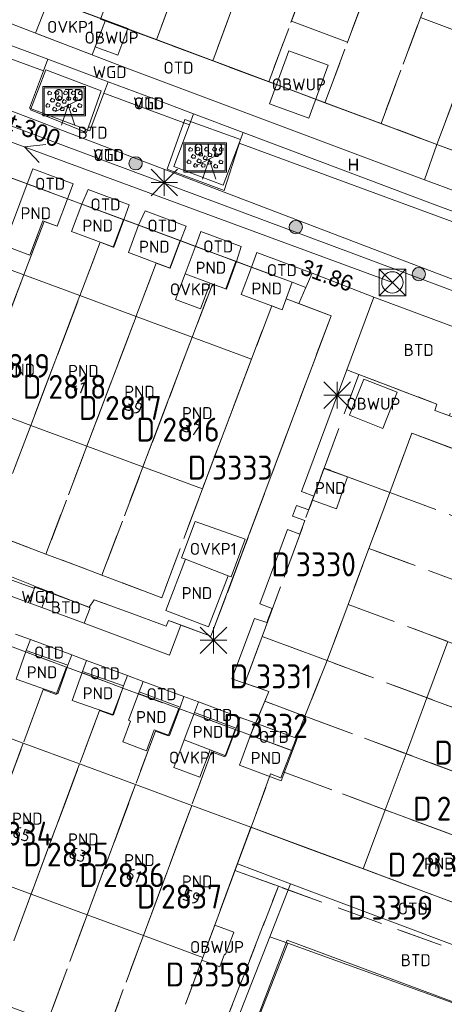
# Model space of a CAD drawing. Header units: metres. Extents: x 207644 to 210135, y 370459 to 373417.
# Tile 89 of 256: x 208279 to 208310, y 371666 to 371740. Entities that reach past the tile are written whole.
import ezdxf
from ezdxf.enums import TextEntityAlignment as Align

# ---------------------------------------------------------------- set-up
doc = ezdxf.new("R2010")
doc.units = ezdxf.units.M
doc.linetypes.add('HIDDEN2', pattern=[4.7625, 3.175, -1.5875])
for name, color, linetype in [('BTD', 7, 'Continuous'), ('CON_BxH300x300mm', 7, 'Continuous'), ('DMM_BxH300x300mm', 7, 'Continuous'), ('GB', 1, 'Continuous'), ('GB07', 1, 'Continuous'), ('GB11', 1, 'Continuous'), ('INV_BxH300x300mm', 7, 'Continuous'), ('KAD_perceelnummer', 212, 'Continuous'), ('KAD_sectie', 212, 'Continuous'), ('KAD_Vastgesteld_Perceel', 212, 'Continuous'), ('KO_INSPECTIE', 7, 'Continuous'), ('NAR', 7, 'Continuous'), ('NOD_inspectieput', 7, 'Continuous'), ('OBWUP', 7, 'Continuous'), ('OTD', 7, 'Continuous'), ('OVKP1', 7, 'Continuous'), ('PIJL', 7, 'Continuous'), ('PND', 7, 'Continuous'), ('VGO', 7, 'Continuous'), ('WGD', 7, 'Continuous')]:
    doc.layers.add(name, color=color, linetype=linetype)
for name, color, linetype, lineweight in [('GBOR', 7, 'Continuous', 25), ('GIMGMV', 7, 'Continuous', 25), ('GMV', 7, 'Continuous', 25), ('GP1', 7, 'Continuous', 30), ('Q00_Overig_topografisch_object', 7, 'Continuous', 0), ('Q21_lantaarnpaal', 1, 'Continuous', 0), ('Q26_boom', 72, 'Continuous', 0), ('Q28_rioolput', 153, 'Continuous', 0), ('Q34_speelwerktuig', 3, 'Continuous', 0), ('Q84_zandbak-NGDW', 3, 'Continuous', 0)]:
    doc.layers.add(name, color=color, linetype=linetype, lineweight=lineweight)
doc.styles.add('ISO', font='isocpeur.ttf', dxfattribs={"height": 1})
doc.styles.add('ISOCP', font='ISOCP.shx', dxfattribs={"height": 1.8})

# ---------------------------------------------------------------- blocks, each defined once
blk = doc.blocks.new('ACMAP_ANN_TEMPLATE_Vastgesteld_Perceelnummer')
at = {"layer": 'KAD_perceelnummer', "style": 'ISOCP'}
blk.add_attdef('Perceelnummer', text='', height=1.8, dxfattribs=at).set_placement((0, 0), align=Align.MIDDLE)
at = {"layer": 'KAD_sectie', "style": 'ISOCP'}
blk.add_attdef('sectie', text='', height=1.8, dxfattribs=at).set_placement((-2.7, 0), align=Align.MIDDLE_RIGHT)
blk = doc.blocks.new('Q84')
for points in [[(-1.6, -1.1), (1.6, -1.1), (1.6, 1.1), (-1.6, 1.1), (-1.6, -1.1)], [(-1.5, 1), (-1.5, -1), (1.5, -1), (1.5, 1), (-1.5, 1)], [(-1.167, 0.489), (-1.258, 0.594), (-1.136, 0.763), (-0.949, 0.668), (-0.967, 0.498), (-1.167, 0.489)], [(-0.626, 0.519), (-0.717, 0.624), (-0.595, 0.793), (-0.408, 0.698), (-0.426, 0.528), (-0.626, 0.519)], [(0.032, 0.51), (-0.059, 0.615), (0.063, 0.784), (0.25, 0.689), (0.232, 0.519), (0.032, 0.51)], [(0.629, 0.51), (0.538, 0.615), (0.66, 0.784), (0.847, 0.689), (0.829, 0.519), (0.629, 0.51)], [(1.136, 0.494), (1.045, 0.599), (1.167, 0.768), (1.354, 0.673), (1.336, 0.503), (1.136, 0.494)], [(-0.954, -0.048), (-1.045, 0.057), (-0.923, 0.226), (-0.736, 0.131), (-0.754, -0.039), (-0.954, -0.048)], [(-0.408, 0.123), (-0.499, 0.228), (-0.377, 0.397), (-0.19, 0.302), (-0.208, 0.132), (-0.408, 0.123)], [(-0.065, -0.152), (-0.156, -0.047), (-0.034, 0.122), (0.153, 0.027), (0.135, -0.143), (-0.065, -0.152)], [(0.278, 0.086), (0.187, 0.191), (0.309, 0.36), (0.496, 0.265), (0.478, 0.095), (0.278, 0.086)], [(0.769, 0.08), (0.678, 0.185), (0.8, 0.354), (0.987, 0.259), (0.969, 0.089), (0.769, 0.08)], [(-1.29, -0.439), (-1.381, -0.334), (-1.259, -0.165), (-1.072, -0.26), (-1.09, -0.43), (-1.29, -0.439)], [(-0.79, -0.714), (-0.881, -0.609), (-0.759, -0.44), (-0.572, -0.535), (-0.59, -0.705), (-0.79, -0.714)], [(-0.529, -0.37), (-0.62, -0.265), (-0.498, -0.096), (-0.311, -0.191), (-0.329, -0.361), (-0.529, -0.37)], [(-0.214, -0.708), (-0.305, -0.603), (-0.183, -0.434), (0.004, -0.529), (-0.014, -0.699), (-0.214, -0.708)], [(0.285, -0.487), (0.194, -0.382), (0.316, -0.213), (0.503, -0.308), (0.485, -0.478), (0.285, -0.487)], [(0.717, -0.778), (0.626, -0.673), (0.748, -0.504), (0.935, -0.599), (0.917, -0.769), (0.717, -0.778)], [(1.105, -0.455), (1.014, -0.35), (1.136, -0.181), (1.323, -0.276), (1.305, -0.446), (1.105, -0.455)]]:
    blk.add_lwpolyline(points)
blk = doc.blocks.new('Q26')
blk.add_hatch(color=256).paths.add_polyline_path([(-0.452, -0.01, 1), (0.548, -0.01, 1)])
blk.add_circle((0.048, -0.01), 0.5)
blk = doc.blocks.new('Q21')
for p, q in [((-1, 1), (0, 0)), ((0, 1), (0, 0)), ((0, 0), (1, 1)), ((-1, 0), (0, 0)), ((-1, -1), (0, 0)), ((0, 0), (1, 0)), ((0, 0), (0, -1)), ((0, 0), (1, -1))]:
    blk.add_line(p, q)
blk = doc.blocks.new('Q28')
at = {"linetype": 'Continuous'}
for p, q in [((-1, -1), (1, 1)), ((-1, 1), (1, -1))]:
    blk.add_line(p, q, dxfattribs=at)
blk.add_lwpolyline([(1, 1), (1, -1), (-1, -1), (-1, 1)], close=True)
blk = doc.blocks.new('Q34')
for p, q in [((-1, -0.5), (1, 0.5)), ((-0.5, -1.5), (0, 0)), ((0, 0), (0.5, -1.5))]:
    blk.add_line(p, q)

msp = doc.modelspace()

# ---------------------------------------------------------------- linework, layer by layer
at = {"layer": 'CON_BxH300x300mm', "color": 253, "linetype": 'Continuous', "lineweight": 13}
msp.add_lwpolyline([(208306.55, 371720.67), (208251.28, 371741.04)], dxfattribs=at)
at = {"layer": 'GB', "color": 253, "linetype": 'Continuous', "lineweight": 13}
for points in [[(208308.663, 371740.571), (208312.86, 371739.006)], [(208282.149, 371726.952), (208279.115, 371728.08)], [(208283.221, 371726.553), (208286.392, 371725.374)], [(208281.383, 371724.895), (208280.293, 371725.301)], [(208290.633, 371723.796), (208287.486, 371724.966)], [(208282.455, 371724.496), (208285.625, 371723.315)], [(208291.755, 371723.378), (208294.848, 371722.228)], [(208278.87, 371721.235), (208274.656, 371722.8)], [(208289.866, 371721.736), (208286.719, 371722.908)], [(208278.87, 371721.235), (208283.083, 371719.671)], [(208290.988, 371721.318), (208292.86, 371720.621)], [(208295.974, 371721.809), (208299.028, 371720.673)], [(208292.86, 371720.621), (208294.08, 371720.167)], [(208298.266, 371718.608), (208299.028, 371720.673)], [(208283.083, 371719.671), (208287.297, 371718.106)], [(208295.206, 371719.747), (208297.469, 371718.905)], [(208297.469, 371718.905), (208298.266, 371718.608)], [(208291.511, 371716.541), (208287.297, 371718.106)], [(208295.968, 371714.886), (208291.511, 371716.541)], [(208292.277, 371705.144), (208295.968, 371714.886)], [(208279.391, 371709.924), (208283.605, 371708.361)], [(208287.818, 371706.798), (208283.605, 371708.361)], [(208287.818, 371706.798), (208292.277, 371705.144)], [(208309.145, 371689.453), (208310.719, 371693.674)], [(208307.575, 371685.242), (208309.145, 371689.453)], [(208274.609, 371687.598), (208278.826, 371686.039)], [(208278.826, 371686.039), (208283.062, 371684.473)], [(208306.004, 371681.03), (208307.575, 371685.242)], [(208283.062, 371684.473), (208287.26, 371682.921)], [(208287.26, 371682.921), (208291.477, 371681.362)], [(208291.477, 371681.362), (208295.928, 371679.716)], [(208304.35, 371676.595), (208306.004, 371681.03)], [(208294.912, 371676.967), (208295.928, 371679.716)], [(208293.206, 371672.354), (208294.912, 371676.967)], [(208275.199, 371676.248), (208279.415, 371674.69)], [(208314.15, 371672.941), (208304.35, 371676.595)], [(208279.415, 371674.69), (208283.631, 371673.131)], [(208283.631, 371673.131), (208287.846, 371671.572)], [(208287.846, 371671.572), (208292.307, 371669.923)]]:
    msp.add_lwpolyline(points, dxfattribs=at)
at = {"layer": 'GB07', "color": 253, "linetype": 'Continuous', "lineweight": 13}
for points in [[(208278.87, 371721.235), (208275.176, 371711.488)], [(208279.391, 371709.924), (208283.083, 371719.671)], [(208287.297, 371718.106), (208283.605, 371708.361)], [(208287.818, 371706.798), (208291.511, 371716.541)], [(208318.948, 371685.809), (208309.145, 371689.453)], [(208275.199, 371676.248), (208278.826, 371686.039)], [(208317.378, 371681.597), (208307.575, 371685.242)], [(208279.415, 371674.69), (208283.062, 371684.473)], [(208283.631, 371673.131), (208287.26, 371682.921)], [(208291.477, 371681.362), (208287.846, 371671.572)], [(208315.807, 371677.386), (208306.004, 371681.03)]]:
    msp.add_lwpolyline(points, dxfattribs=at)
at = {"layer": 'GB11', "color": 253, "linetype": 'Continuous', "lineweight": 13}
for points in [[(208304.449, 371742.141), (208303.178, 371738.729), (208298.964, 371740.3), (208300.233, 371743.712)], [(208277.39, 371723.443), (208279.115, 371728.08)], [(208282.149, 371726.952), (208281.383, 371724.895)], [(208283.221, 371726.553), (208282.455, 371724.496)], [(208280.293, 371725.301), (208279.332, 371722.72)], [(208285.625, 371723.315), (208286.392, 371725.374)], [(208286.719, 371722.908), (208287.486, 371724.966)], [(208279.332, 371722.72), (208277.39, 371723.443)], [(208290.59, 371723.68), (208289.866, 371721.736)], [(208290.633, 371723.796), (208290.59, 371723.68)], [(208291.755, 371723.378), (208291.732, 371723.317)], [(208291.732, 371723.317), (208290.988, 371721.318)], [(208294.08, 371720.167), (208294.848, 371722.228)], [(208295.974, 371721.809), (208295.206, 371719.747)], [(208275.26, 371711.457), (208279.391, 371709.924)], [(208302.356, 371703.661), (208303.193, 371706.066), (208301.393, 371706.692), (208300.556, 371704.288), (208302.356, 371703.661)], [(208291.015, 371699.86), (208289.527, 371696.007)], [(208291.015, 371699.86), (208294.217, 371698.623)], [(208292.729, 371694.771), (208294.217, 371698.623)], [(208289.527, 371696.007), (208292.729, 371694.771)], [(208279.057, 371693.003), (208278.291, 371690.838)], [(208279.057, 371693.003), (208282.182, 371691.896)], [(208281.416, 371689.732), (208282.101, 371691.667)], [(208282.101, 371691.667), (208282.182, 371691.896)], [(208278.291, 371690.838), (208281.416, 371689.732)], [(208282.51, 371689.237), (208283.222, 371691.274)], [(208283.222, 371691.274), (208283.273, 371691.419)], [(208286.364, 371690.338), (208283.273, 371691.419)], [(208286.364, 371690.338), (208285.601, 371688.156)], [(208287.536, 371689.898), (208286.736, 371687.752)], [(208287.536, 371689.898), (208290.603, 371688.754)], [(208285.601, 371688.156), (208282.51, 371689.237)], [(208289.803, 371686.608), (208290.603, 371688.754)], [(208290.911, 371686.274), (208291.686, 371688.344)], [(208294.819, 371687.171), (208291.686, 371688.344)], [(208286.878, 371687.699), (208286.295, 371686.135)], [(208286.736, 371687.752), (208286.878, 371687.699)], [(208294.819, 371687.171), (208294.041, 371685.092)], [(208288.086, 371685.467), (208288.669, 371687.03)], [(208288.669, 371687.03), (208289.803, 371686.608)], [(208295.907, 371686.64), (208295.064, 371684.388)], [(208295.907, 371686.64), (208299.051, 371685.462)], [(208286.295, 371686.135), (208288.086, 371685.467)], [(208292.868, 371685.531), (208290.911, 371686.274)], [(208294.041, 371685.092), (208292.868, 371685.531)], [(208298.207, 371683.211), (208299.051, 371685.462)], [(208295.064, 371684.388), (208298.207, 371683.211)]]:
    msp.add_lwpolyline(points, dxfattribs=at)
at = {"layer": 'GBOR', "color": 253, "linetype": 'Continuous', "lineweight": 13}
for points in [[(208303.125, 371714.086), (208304.032, 371713.757)], [(208304.032, 371713.757), (208309.89, 371711.524), (208309.751, 371711.046), (208310.832, 371710.645), (208310.9, 371710.845)]]:
    msp.add_lwpolyline(points, dxfattribs=at)
at = {"layer": 'GIMGMV', "color": 253, "linetype": 'Continuous', "lineweight": 13}
for points in [[(208285.003, 371740.37), (208284.235, 371738.385)], [(208286.681, 371739.741), (208285.003, 371740.37)], [(208285.933, 371737.747), (208286.681, 371739.741)], [(208284.235, 371738.385), (208285.933, 371737.747)], [(208298.776, 371738.073), (208297.325, 371734.094)], [(208301.721, 371736.998), (208298.776, 371738.073)], [(208300.27, 371733.02), (208301.721, 371736.998)], [(208297.325, 371734.094), (208300.27, 371733.02)], [(208304.397, 371713.397), (208303.331, 371710.677)], [(208306.907, 371712.414), (208304.397, 371713.397)], [(208305.841, 371709.694), (208306.907, 371712.414)], [(208303.331, 371710.677), (208305.841, 371709.694)], [(208293.206, 371672.354), (208294.632, 371671.827), (208294.015, 371670.159), (208293.949, 371670.184), (208293.593, 371669.218), (208292.232, 371669.721)], [(208292.307, 371669.923), (208293.206, 371672.354)], [(208292.307, 371669.923), (208292.232, 371669.721)]]:
    msp.add_lwpolyline(points, dxfattribs=at)
at = {"layer": 'GMV', "color": 253, "linetype": 'Continuous', "lineweight": 13}
for points in [[(208272, 371745.25), (208309.891, 371731.031)], [(208280.337, 371736.566), (208263.125, 371742.916)], [(208280.661, 371737.436), (208266.485, 371742.725)], [(208271.078, 371742.762), (208286.52, 371736.783)], [(208313.339, 371720.039), (208255.228, 371742.229)], [(208313.728, 371719.069), (208254.781, 371741.044)], [(208280.337, 371736.566), (208280.661, 371737.436)], [(208285.202, 371735.742), (208280.661, 371737.436)], [(208286.52, 371736.783), (208308.957, 371728.381)], [(208279.289, 371733.758), (208280.337, 371736.566)], [(208285.202, 371735.742), (208284.884, 371734.889)], [(208285.202, 371735.742), (208288.582, 371734.481)], [(208284.884, 371734.889), (208283.83, 371732.064)], [(208284.884, 371734.889), (208291.311, 371732.517)], [(208288.582, 371734.481), (208291.62, 371733.337)], [(208283.83, 371732.064), (208279.289, 371733.758)], [(208291.311, 371732.517), (208291.62, 371733.337)], [(208291.62, 371733.337), (208295.335, 371731.938)], [(208291.311, 371732.517), (208290.126, 371729.37)], [(208295.036, 371731.143), (208295.335, 371731.938)], [(208295.335, 371731.938), (208309.765, 371726.504)], [(208293.842, 371727.971), (208295.036, 371731.143)], [(208295.036, 371731.143), (208314.692, 371723.891)], [(208308.957, 371728.381), (208309.891, 371731.031)], [(208309.891, 371731.031), (208314.344, 371729.375)], [(208290.126, 371729.37), (208293.842, 371727.971)], [(208279.115, 371728.08), (208277.896, 371728.534)], [(208279.549, 371729.198), (208279.115, 371728.08)], [(208282.571, 371728.07), (208279.549, 371729.198)], [(208282.149, 371726.952), (208282.571, 371728.07)], [(208308.957, 371728.381), (208311.537, 371727.415)], [(208283.221, 371726.553), (208283.709, 371727.645)], [(208283.709, 371727.645), (208286.783, 371726.498)], [(208282.149, 371726.952), (208283.221, 371726.553)], [(208286.783, 371726.498), (208286.392, 371725.374)], [(208309.765, 371726.504), (208315.675, 371724.326)], [(208287.972, 371726.054), (208287.486, 371724.966)], [(208291.068, 371724.898), (208287.972, 371726.054)], [(208287.486, 371724.966), (208286.392, 371725.374)], [(208290.633, 371723.796), (208291.068, 371724.898)], [(208291.755, 371723.378), (208292.176, 371724.484)], [(208292.176, 371724.484), (208295.183, 371723.362)], [(208291.755, 371723.378), (208290.633, 371723.796)], [(208295.183, 371723.362), (208294.848, 371722.228)], [(208295.974, 371721.809), (208296.364, 371722.921)], [(208296.364, 371722.921), (208300.524, 371721.368)], [(208295.974, 371721.809), (208294.848, 371722.228)], [(208300.05, 371720.295), (208300.524, 371721.368)], [(208305.159, 371719.562), (208300.524, 371721.368)], [(208299.028, 371720.673), (208300.05, 371720.295)], [(208300.05, 371720.295), (208299.518, 371719.092)], [(208299.518, 371719.092), (208301.949, 371718.16)], [(208303.125, 371714.086), (208305.159, 371719.562)], [(208312.902, 371716.668), (208305.159, 371719.562)], [(208301.949, 371718.16), (208292.927, 371694.067)], [(208299.728, 371704.942), (208303.125, 371714.086)], [(208300.653, 371704.607), (208299.728, 371704.942)], [(208300.265, 371703.562), (208300.653, 371704.607)], [(208260.875, 371703.425), (208279.207, 371696.607)], [(208299.04, 371703.092), (208299.343, 371703.907)], [(208299.343, 371703.907), (208300.265, 371703.562)], [(208299.973, 371702.774), (208299.04, 371703.092)], [(208299.59, 371701.738), (208299.973, 371702.774)], [(208296.59, 371696.496), (208298.67, 371702.095)], [(208298.67, 371702.095), (208299.59, 371701.738)], [(208275.406, 371699.531), (208279.578, 371697.875)], [(208279.711, 371697.798), (208279.207, 371696.607)], [(208279.578, 371697.875), (208279.72, 371697.82)], [(208279.72, 371697.82), (208279.711, 371697.798)], [(208279.72, 371697.82), (208280.218, 371697.626)], [(208280.218, 371697.626), (208280.695, 371697.441)], [(208280.695, 371697.441), (208280.685, 371697.416)], [(208280.695, 371697.441), (208283.844, 371696.219)], [(208280.685, 371697.416), (208280.21, 371696.234)], [(208279.207, 371696.607), (208280.21, 371696.234)], [(208283.411, 371695.044), (208280.21, 371696.234)], [(208283.844, 371696.219), (208283.411, 371695.044)], [(208297.522, 371696.157), (208296.59, 371696.496)], [(208297.13, 371695.1), (208297.522, 371696.157)], [(208294.503, 371690.878), (208296.189, 371695.415)], [(208296.189, 371695.415), (208297.13, 371695.1)], [(208289.821, 371692.66), (208283.411, 371695.044)], [(208290.666, 371694.915), (208289.821, 371692.66)], [(208292.927, 371694.067), (208290.666, 371694.915)], [(208279.359, 371693.818), (208278.24, 371694.233)], [(208279.057, 371693.003), (208279.359, 371693.818)], [(208282.467, 371692.665), (208279.359, 371693.818)], [(208282.182, 371691.896), (208282.467, 371692.665)], [(208283.582, 371692.251), (208282.467, 371692.665)], [(208283.273, 371691.419), (208283.582, 371692.251)], [(208286.651, 371691.113), (208283.582, 371692.251)], [(208286.364, 371690.338), (208286.651, 371691.113)], [(208287.825, 371690.677), (208286.651, 371691.113)], [(208295.445, 371690.552), (208294.503, 371690.878)], [(208287.825, 371690.677), (208287.536, 371689.898)], [(208290.894, 371689.539), (208287.825, 371690.677)], [(208297.281, 371689.916), (208295.445, 371690.552)], [(208290.894, 371689.539), (208290.603, 371688.754)], [(208290.894, 371689.539), (208291.98, 371689.136)], [(208296.285, 371687.539), (208297.281, 371689.916)], [(208291.686, 371688.344), (208291.98, 371689.136)], [(208295.116, 371687.973), (208291.98, 371689.136)], [(208295.116, 371687.973), (208294.819, 371687.171)], [(208296.246, 371687.554), (208295.116, 371687.973)], [(208296.246, 371687.554), (208295.907, 371686.64)], [(208296.285, 371687.539), (208296.246, 371687.554)], [(208296.285, 371687.539), (208299.39, 371686.376)], [(208299.39, 371686.376), (208299.051, 371685.462)], [(208295.928, 371679.716), (208299.797, 371678.281)], [(208299.797, 371678.281), (208304.35, 371676.595)], [(208298.908, 371675.464), (208294.912, 371676.967)], [(208298.775, 371675.126), (208298.908, 371675.464)], [(208298.908, 371675.464), (208319.248, 371667.817)], [(208297.349, 371671.487), (208298.775, 371675.126)], [(208292.443, 371658.969), (208297.349, 371671.487)], [(208294.496, 371660.28), (208298.697, 371670.999)], [(208297.349, 371671.487), (208298.697, 371670.999)], [(208317.868, 371664.054), (208298.697, 371670.999)]]:
    msp.add_lwpolyline(points, dxfattribs=at)
at = {"layer": 'GP1', "color": 253, "linetype": 'Continuous', "lineweight": 13}
for points in [[(208279.742, 371739.407), (208280.735, 371741.972)], [(208280.735, 371741.972), (208285.003, 371740.37)], [(208285.003, 371740.37), (208283.993, 371737.761)], [(208283.993, 371737.761), (208279.742, 371739.407)], [(208290.988, 371721.318), (208290.265, 371719.377), (208292.137, 371718.68), (208292.86, 371720.621)], [(208278.168, 371706.695), (208279.391, 371709.924)], [(208290.706, 371699.969), (208291.745, 371702.705)], [(208291.745, 371702.705), (208295.483, 371701.358)], [(208295.483, 371701.358), (208294.452, 371698.541)], [(208291.015, 371699.86), (208290.706, 371699.969)], [(208294.452, 371698.541), (208294.217, 371698.623)], [(208290.136, 371684.204), (208290.911, 371686.274)], [(208292.868, 371685.531), (208292.096, 371683.469)], [(208292.096, 371683.469), (208290.136, 371684.204)]]:
    msp.add_lwpolyline(points, dxfattribs=at)
at = {"layer": 'KAD_Vastgesteld_Perceel', "color": 253, "linetype": 'HIDDEN2', "lineweight": 13}
for points in [[(208294.516, 371763.977), (208298.74, 371762.408), (208297.988, 371760.365), (208296.976, 371760.74), (208288.823, 371738.894), (208284.632, 371740.456), (208292.763, 371762.297), (208293.761, 371761.927), (208294.516, 371763.977)], [(208293.063, 371737.314), (208288.823, 371738.894), (208296.976, 371760.74), (208297.988, 371760.365), (208298.74, 371762.408), (208302.888, 371760.867), (208302.138, 371758.829), (208301.174, 371759.183), (208293.063, 371737.314)], [(208297.27, 371735.746), (208293.063, 371737.314), (208301.174, 371759.183), (208302.138, 371758.829), (208302.888, 371760.867), (208307.127, 371759.293), (208306.376, 371757.253), (208305.404, 371757.613), (208297.27, 371735.746)], [(208301.487, 371734.175), (208297.27, 371735.746), (208305.404, 371757.613), (208306.376, 371757.253), (208307.127, 371759.293), (208308.273, 371758.867), (208311.346, 371757.726), (208310.598, 371755.691), (208309.621, 371756.052), (208301.487, 371734.175)], [(208311.346, 371757.726), (208315.612, 371756.142), (208314.866, 371754.113), (208313.837, 371754.487), (208305.701, 371732.604), (208301.487, 371734.175), (208309.621, 371756.052), (208310.598, 371755.691), (208311.346, 371757.726)], [(208305.701, 371732.604), (208313.837, 371754.487), (208314.866, 371754.113), (208315.612, 371756.142), (208319.811, 371754.583), (208319.057, 371752.535), (208318.029, 371752.917), (208309.899, 371731.04), (208305.701, 371732.604)], [(208322.496, 371751.243), (208320.981, 371747.177), (208317.318, 371737.345), (208314.353, 371729.38), (208309.899, 371731.04), (208318.029, 371752.917), (208319.057, 371752.535), (208319.811, 371754.583), (208320.811, 371754.211), (208324.043, 371753.011), (208323.421, 371751.335), (208323.276, 371750.944), (208322.496, 371751.243)], [(208267.92, 371705.018), (208276.17, 371726.798), (208277.139, 371726.428), (208277.914, 371728.526), (208282.147, 371726.952), (208281.383, 371724.883), (208280.391, 371725.249), (208272.123, 371703.43), (208267.92, 371705.018)], [(208282.147, 371726.952), (208286.355, 371725.387), (208285.591, 371723.318), (208284.603, 371723.685), (208276.329, 371701.841), (208272.123, 371703.43), (208280.391, 371725.249), (208281.383, 371724.883), (208282.147, 371726.952)], [(208290.604, 371723.807), (208289.838, 371721.732), (208288.815, 371722.113), (208280.533, 371700.253), (208276.329, 371701.841), (208284.603, 371723.685), (208285.591, 371723.318), (208286.355, 371725.387), (208290.604, 371723.807)], [(208294.798, 371722.247), (208294.032, 371720.172), (208293.028, 371720.545), (208284.736, 371698.665), (208280.533, 371700.253), (208288.815, 371722.113), (208289.838, 371721.732), (208290.604, 371723.807), (208294.798, 371722.247)], [(208298.568, 371719.427), (208298.266, 371718.608), (208297.488, 371718.898), (208292.277, 371705.144), (208289.242, 371696.962), (208284.736, 371698.665), (208293.028, 371720.545), (208294.032, 371720.172), (208294.798, 371722.247), (208299.028, 371720.673), (208298.568, 371719.427)], [(208301.949, 371718.16), (208292.927, 371694.067), (208289.746, 371695.259), (208289.557, 371694.836), (208284.148, 371696.813), (208283.768, 371696.248), (208279.689, 371697.761), (208279.628, 371697.681), (208275.35, 371699.256), (208276.329, 371701.841), (208280.533, 371700.253), (208284.736, 371698.665), (208289.242, 371696.962), (208292.277, 371705.144), (208297.488, 371718.898), (208298.266, 371718.608), (208298.568, 371719.427), (208301.949, 371718.16)], [(208329.242, 371701.412), (208315.514, 371706.532), (208308.018, 371709.327), (208306.361, 371704.881), (208301.437, 371706.717), (208304.032, 371713.757), (208309.89, 371711.524), (208309.751, 371711.046), (208325.998, 371705.018), (208326.455, 371705.025), (208330.1, 371703.65), (208329.242, 371701.412)], [(208306.361, 371704.881), (208308.018, 371709.327), (208315.514, 371706.532), (208329.242, 371701.412), (208331.364, 371700.621), (208329.41, 371695.33), (208327.353, 371696.097), (208327.665, 371696.937), (208306.361, 371704.881)], [(208301.65, 371692.239), (208296.769, 371694.053), (208301.437, 371706.717), (208306.361, 371704.881), (208304.795, 371700.679), (208303.226, 371696.468), (208301.65, 371692.239)], [(208327.847, 371691.097), (208325.787, 371691.866), (208326.108, 371692.732), (208304.795, 371700.679), (208306.361, 371704.881), (208327.665, 371696.937), (208327.353, 371696.097), (208329.41, 371695.33), (208327.847, 371691.097)], [(208304.795, 371700.679), (208326.108, 371692.732), (208325.787, 371691.866), (208327.847, 371691.097), (208326.292, 371686.887), (208324.217, 371687.661), (208324.538, 371688.52), (208303.226, 371696.468), (208304.795, 371700.679)], [(208303.226, 371696.468), (208324.538, 371688.52), (208324.217, 371687.661), (208326.292, 371686.887), (208324.73, 371682.658), (208322.661, 371683.43), (208322.985, 371684.308), (208301.65, 371692.239), (208303.226, 371696.468)], [(208296.974, 371689.183), (208297.281, 371689.916), (208295.475, 371690.541), (208296.769, 371694.053), (208301.65, 371692.239), (208299.988, 371688.063), (208296.974, 371689.183)], [(208282.086, 371691.749), (208281.306, 371689.699), (208280.316, 371690.061), (208272.246, 371668.278), (208268.031, 371669.837), (208276.096, 371691.615), (208277.078, 371691.25), (208277.863, 371693.314), (208282.086, 371691.749)], [(208301.65, 371692.239), (208322.985, 371684.308), (208322.661, 371683.43), (208324.73, 371682.658), (208324.298, 371681.49), (208323.161, 371678.412), (208321.08, 371679.188), (208321.418, 371680.094), (208299.988, 371688.063), (208301.65, 371692.239)], [(208282.086, 371691.749), (208286.316, 371690.181), (208285.538, 371688.137), (208284.562, 371688.498), (208276.445, 371666.725), (208272.246, 371668.278), (208280.316, 371690.061), (208281.306, 371689.699), (208282.086, 371691.749)], [(208290.5, 371688.63), (208289.719, 371686.576), (208288.748, 371686.936), (208280.676, 371665.161), (208280.617, 371665.183), (208276.445, 371666.725), (208284.562, 371688.498), (208285.538, 371688.137), (208286.316, 371690.181), (208290.5, 371688.63)], [(208280.676, 371665.161), (208288.748, 371686.936), (208289.719, 371686.576), (208290.5, 371688.63), (208294.738, 371687.059), (208293.958, 371685.007), (208292.965, 371685.375), (208284.891, 371663.603), (208280.676, 371665.161)], [(208295.903, 371686.627), (208296.974, 371689.183), (208299.988, 371688.063), (208298.965, 371685.492), (208295.903, 371686.627)], [(208299.988, 371688.063), (208321.418, 371680.094), (208321.08, 371679.188), (208323.161, 371678.412), (208321.598, 371674.181), (208319.507, 371674.961), (208319.852, 371675.882), (208298.35, 371683.876), (208298.965, 371685.492), (208299.988, 371688.063)], [(208284.891, 371663.603), (208292.965, 371685.375), (208293.958, 371685.007), (208294.738, 371687.059), (208295.903, 371686.627), (208298.965, 371685.492), (208298.35, 371683.876), (208298.183, 371683.436), (208297.409, 371683.722), (208295.934, 371679.732), (208294.723, 371676.457), (208292.307, 371669.923), (208289.359, 371661.951), (208284.891, 371663.603)], [(208297.409, 371683.722), (208298.183, 371683.436), (208298.35, 371683.876), (208319.852, 371675.882), (208319.507, 371674.961), (208321.598, 371674.181), (208320.031, 371669.936), (208317.975, 371670.696), (208318.24, 371671.415), (208295.934, 371679.732), (208297.409, 371683.722)], [(208319.173, 371667.615), (208297.99, 371675.277), (208294.723, 371676.457), (208295.934, 371679.732), (208318.24, 371671.415), (208317.975, 371670.696), (208320.031, 371669.936), (208319.173, 371667.615)], [(208292.37, 371660.836), (208289.359, 371661.951), (208292.307, 371669.923), (208294.723, 371676.457), (208297.99, 371675.277), (208292.37, 371660.836)]]:
    msp.add_lwpolyline(points, close=True, dxfattribs=at)
for points in [[(208284.632, 371740.456), (208288.823, 371738.894), (208293.063, 371737.314), (208297.27, 371735.746), (208301.487, 371734.175), (208305.701, 371732.604), (208309.899, 371731.04), (208314.353, 371729.38)], [(208275.35, 371699.256), (208279.628, 371697.681), (208279.689, 371697.761), (208283.768, 371696.248), (208284.148, 371696.813), (208289.557, 371694.836), (208289.746, 371695.259), (208292.927, 371694.067), (208301.949, 371718.16), (208298.568, 371719.427), (208299.028, 371720.673), (208294.798, 371722.247), (208290.604, 371723.807), (208286.355, 371725.387), (208282.147, 371726.952), (208277.914, 371728.526)], [(208325.998, 371705.018), (208309.751, 371711.046), (208309.89, 371711.524), (208304.032, 371713.757), (208301.437, 371706.717), (208296.769, 371694.053), (208295.475, 371690.541), (208297.281, 371689.916), (208296.974, 371689.183), (208295.903, 371686.627), (208294.738, 371687.059), (208290.5, 371688.63), (208286.316, 371690.181), (208282.086, 371691.749), (208277.863, 371693.314)], [(208292.37, 371660.836), (208297.99, 371675.277), (208319.173, 371667.615)]]:
    msp.add_lwpolyline(points, dxfattribs=at)
at = {"layer": 'NOD_inspectieput', "color": 253, "lineweight": 13}
msp.add_circle((208306.55, 371720.67), 0.8, dxfattribs=at)
at = {"layer": 'PIJL', "color": 253, "lineweight": 13}
msp.add_lwpolyline([(208280.52, 371731.03), (208278.91, 371730.85), (208280.02, 371729.68)], dxfattribs=at)
at = {"layer": 'Q00_Overig_topografisch_object', "color": 253}
for points in [[(208279.365, 371733.649), (208280.516, 371736.651), (208284.667, 371735.07), (208283.582, 371731.932), (208279.365, 371733.649)], [(208289.646, 371729.168), (208290.959, 371732.901), (208295.147, 371731.415), (208293.915, 371727.566), (208289.646, 371729.168)], [(208312.61, 371653.521), (208294.405, 371660.183), (208298.646, 371671.23), (208318.782, 371663.726)]]:
    msp.add_lwpolyline(points, dxfattribs=at)

# ---------------------------------------------------------------- block references
at = {"layer": 'KAD_Vastgesteld_Perceel', "color": 253, "linetype": 'HIDDEN2', "lineweight": 13}
ref = msp.add_blockref('ACMAP_ANN_TEMPLATE_Vastgesteld_Perceelnummer', (208278.682, 371714.397), dxfattribs=at)
ref.add_attrib('Perceelnummer', '2819', dxfattribs={"layer": 'KAD_perceelnummer', "lineweight": 13, "height": 1.8, "style": 'ISOCP'}).set_placement((208278.682, 371714.397), align=Align.MIDDLE)
ref.add_attrib('sectie', 'D', dxfattribs={"layer": 'KAD_sectie', "lineweight": 13, "height": 1.8, "style": 'ISOCP'}).set_placement((208275.982, 371714.397), align=Align.MIDDLE_RIGHT)
ref = msp.add_blockref('ACMAP_ANN_TEMPLATE_Vastgesteld_Perceelnummer', (208282.891, 371712.82), dxfattribs=at)
ref.add_attrib('Perceelnummer', '2818', dxfattribs={"layer": 'KAD_perceelnummer', "lineweight": 13, "height": 1.8, "style": 'ISOCP'}).set_placement((208282.891, 371712.82), align=Align.MIDDLE)
ref.add_attrib('sectie', 'D', dxfattribs={"layer": 'KAD_sectie', "lineweight": 13, "height": 1.8, "style": 'ISOCP'}).set_placement((208280.191, 371712.82), align=Align.MIDDLE_RIGHT)
ref = msp.add_blockref('ACMAP_ANN_TEMPLATE_Vastgesteld_Perceelnummer', (208287.097, 371711.236), dxfattribs=at)
ref.add_attrib('Perceelnummer', '2817', dxfattribs={"layer": 'KAD_perceelnummer', "lineweight": 13, "height": 1.8, "style": 'ISOCP'}).set_placement((208287.097, 371711.236), align=Align.MIDDLE)
ref.add_attrib('sectie', 'D', dxfattribs={"layer": 'KAD_sectie', "lineweight": 13, "height": 1.8, "style": 'ISOCP'}).set_placement((208284.397, 371711.236), align=Align.MIDDLE_RIGHT)
ref = msp.add_blockref('ACMAP_ANN_TEMPLATE_Vastgesteld_Perceelnummer', (208291.424, 371709.605), dxfattribs=at)
ref.add_attrib('Perceelnummer', '2816', dxfattribs={"layer": 'KAD_perceelnummer', "lineweight": 13, "height": 1.8, "style": 'ISOCP'}).set_placement((208291.424, 371709.605), align=Align.MIDDLE)
ref.add_attrib('sectie', 'D', dxfattribs={"layer": 'KAD_sectie', "lineweight": 13, "height": 1.8, "style": 'ISOCP'}).set_placement((208288.724, 371709.605), align=Align.MIDDLE_RIGHT)
ref = msp.add_blockref('ACMAP_ANN_TEMPLATE_Vastgesteld_Perceelnummer', (208295.28, 371706.747), dxfattribs=at)
ref.add_attrib('Perceelnummer', '3333', dxfattribs={"layer": 'KAD_perceelnummer', "lineweight": 13, "height": 1.8, "style": 'ISOCP'}).set_placement((208295.28, 371706.747), align=Align.MIDDLE)
ref.add_attrib('sectie', 'D', dxfattribs={"layer": 'KAD_sectie', "lineweight": 13, "height": 1.8, "style": 'ISOCP'}).set_placement((208292.58, 371706.747), align=Align.MIDDLE_RIGHT)
ref = msp.add_blockref('ACMAP_ANN_TEMPLATE_Vastgesteld_Perceelnummer', (208301.558, 371699.478), dxfattribs=at)
ref.add_attrib('Perceelnummer', '3330', dxfattribs={"layer": 'KAD_perceelnummer', "lineweight": 13, "height": 1.8, "style": 'ISOCP'}).set_placement((208301.558, 371699.478), align=Align.MIDDLE)
ref.add_attrib('sectie', 'D', dxfattribs={"layer": 'KAD_sectie', "lineweight": 13, "height": 1.8, "style": 'ISOCP'}).set_placement((208298.858, 371699.478), align=Align.MIDDLE_RIGHT)
ref = msp.add_blockref('ACMAP_ANN_TEMPLATE_Vastgesteld_Perceelnummer', (208298.423, 371691.058), dxfattribs=at)
ref.add_attrib('Perceelnummer', '3331', dxfattribs={"layer": 'KAD_perceelnummer', "lineweight": 13, "height": 1.8, "style": 'ISOCP'}).set_placement((208298.423, 371691.058), align=Align.MIDDLE)
ref.add_attrib('sectie', 'D', dxfattribs={"layer": 'KAD_sectie', "lineweight": 13, "height": 1.8, "style": 'ISOCP'}).set_placement((208295.723, 371691.058), align=Align.MIDDLE_RIGHT)
ref = msp.add_blockref('ACMAP_ANN_TEMPLATE_Vastgesteld_Perceelnummer', (208297.95, 371687.338), dxfattribs=at)
ref.add_attrib('Perceelnummer', '3332', dxfattribs={"layer": 'KAD_perceelnummer', "lineweight": 13, "height": 1.8, "style": 'ISOCP'}).set_placement((208297.95, 371687.338), align=Align.MIDDLE)
ref.add_attrib('sectie', 'D', dxfattribs={"layer": 'KAD_sectie', "lineweight": 13, "height": 1.8, "style": 'ISOCP'}).set_placement((208295.25, 371687.338), align=Align.MIDDLE_RIGHT)
ref = msp.add_blockref('ACMAP_ANN_TEMPLATE_Vastgesteld_Perceelnummer', (208313.799, 371685.326), dxfattribs=at)
ref.add_attrib('Perceelnummer', '2840', dxfattribs={"layer": 'KAD_perceelnummer', "lineweight": 13, "height": 1.8, "style": 'ISOCP'}).set_placement((208313.799, 371685.326), align=Align.MIDDLE)
ref.add_attrib('sectie', 'D', dxfattribs={"layer": 'KAD_sectie', "lineweight": 13, "height": 1.8, "style": 'ISOCP'}).set_placement((208311.099, 371685.326), align=Align.MIDDLE_RIGHT)
ref = msp.add_blockref('ACMAP_ANN_TEMPLATE_Vastgesteld_Perceelnummer', (208312.206, 371681.122), dxfattribs=at)
ref.add_attrib('Perceelnummer', '2839', dxfattribs={"layer": 'KAD_perceelnummer', "lineweight": 13, "height": 1.8, "style": 'ISOCP'}).set_placement((208312.206, 371681.122), align=Align.MIDDLE)
ref.add_attrib('sectie', 'D', dxfattribs={"layer": 'KAD_sectie', "lineweight": 13, "height": 1.8, "style": 'ISOCP'}).set_placement((208309.506, 371681.122), align=Align.MIDDLE_RIGHT)
ref = msp.add_blockref('ACMAP_ANN_TEMPLATE_Vastgesteld_Perceelnummer', (208278.708, 371679.237), dxfattribs=at)
ref.add_attrib('Perceelnummer', '2834', dxfattribs={"layer": 'KAD_perceelnummer', "lineweight": 13, "height": 1.8, "style": 'ISOCP'}).set_placement((208278.708, 371679.237), align=Align.MIDDLE)
ref.add_attrib('sectie', 'D', dxfattribs={"layer": 'KAD_sectie', "lineweight": 13, "height": 1.8, "style": 'ISOCP'}).set_placement((208276.008, 371679.237), align=Align.MIDDLE_RIGHT)
ref = msp.add_blockref('ACMAP_ANN_TEMPLATE_Vastgesteld_Perceelnummer', (208282.92, 371677.671), dxfattribs=at)
ref.add_attrib('Perceelnummer', '2835', dxfattribs={"layer": 'KAD_perceelnummer', "lineweight": 13, "height": 1.8, "style": 'ISOCP'}).set_placement((208282.92, 371677.671), align=Align.MIDDLE)
ref.add_attrib('sectie', 'D', dxfattribs={"layer": 'KAD_sectie', "lineweight": 13, "height": 1.8, "style": 'ISOCP'}).set_placement((208280.22, 371677.671), align=Align.MIDDLE_RIGHT)
ref = msp.add_blockref('ACMAP_ANN_TEMPLATE_Vastgesteld_Perceelnummer', (208310.305, 371676.906), dxfattribs=at)
ref.add_attrib('Perceelnummer', '2838', dxfattribs={"layer": 'KAD_perceelnummer', "lineweight": 13, "height": 1.8, "style": 'ISOCP'}).set_placement((208310.305, 371676.906), align=Align.MIDDLE)
ref.add_attrib('sectie', 'D', dxfattribs={"layer": 'KAD_sectie', "lineweight": 13, "height": 1.8, "style": 'ISOCP'}).set_placement((208307.605, 371676.906), align=Align.MIDDLE_RIGHT)
ref = msp.add_blockref('ACMAP_ANN_TEMPLATE_Vastgesteld_Perceelnummer', (208287.134, 371676.117), dxfattribs=at)
ref.add_attrib('Perceelnummer', '2836', dxfattribs={"layer": 'KAD_perceelnummer', "lineweight": 13, "height": 1.8, "style": 'ISOCP'}).set_placement((208287.134, 371676.117), align=Align.MIDDLE)
ref.add_attrib('sectie', 'D', dxfattribs={"layer": 'KAD_sectie', "lineweight": 13, "height": 1.8, "style": 'ISOCP'}).set_placement((208284.434, 371676.117), align=Align.MIDDLE_RIGHT)
ref = msp.add_blockref('ACMAP_ANN_TEMPLATE_Vastgesteld_Perceelnummer', (208291.468, 371674.505), dxfattribs=at)
ref.add_attrib('Perceelnummer', '2837', dxfattribs={"layer": 'KAD_perceelnummer', "lineweight": 13, "height": 1.8, "style": 'ISOCP'}).set_placement((208291.468, 371674.505), align=Align.MIDDLE)
ref.add_attrib('sectie', 'D', dxfattribs={"layer": 'KAD_sectie', "lineweight": 13, "height": 1.8, "style": 'ISOCP'}).set_placement((208288.768, 371674.505), align=Align.MIDDLE_RIGHT)
ref = msp.add_blockref('ACMAP_ANN_TEMPLATE_Vastgesteld_Perceelnummer', (208307.303, 371673.674), dxfattribs=at)
ref.add_attrib('Perceelnummer', '3359', dxfattribs={"layer": 'KAD_perceelnummer', "lineweight": 13, "height": 1.8, "style": 'ISOCP'}).set_placement((208307.303, 371673.674), align=Align.MIDDLE)
ref.add_attrib('sectie', 'D', dxfattribs={"layer": 'KAD_sectie', "lineweight": 13, "height": 1.8, "style": 'ISOCP'}).set_placement((208304.603, 371673.674), align=Align.MIDDLE_RIGHT)
ref = msp.add_blockref('ACMAP_ANN_TEMPLATE_Vastgesteld_Perceelnummer', (208293.622, 371668.647), dxfattribs=at)
ref.add_attrib('Perceelnummer', '3358', dxfattribs={"layer": 'KAD_perceelnummer', "lineweight": 13, "height": 1.8, "style": 'ISOCP'}).set_placement((208293.622, 371668.647), align=Align.MIDDLE)
ref.add_attrib('sectie', 'D', dxfattribs={"layer": 'KAD_sectie', "lineweight": 13, "height": 1.8, "style": 'ISOCP'}).set_placement((208290.922, 371668.647), align=Align.MIDDLE_RIGHT)
at = {"layer": 'Q21_lantaarnpaal', "color": 253}
for p in [(208289.422, 371728.169), (208302.411, 371712.185), (208293.109, 371693.766)]:
    msp.add_blockref('Q21', p, dxfattribs=at)
at = {"layer": 'Q26_boom', "color": 253}
for p in [(208287.216, 371729.626), (208299.247, 371724.837), (208308.489, 371721.302)]:
    msp.add_blockref('Q26', p, dxfattribs=at)
at = {"layer": 'Q28_rioolput', "color": 253}
msp.add_blockref('Q28', (208306.554, 371720.667), dxfattribs=at)
at = {"layer": 'Q34_speelwerktuig', "color": 253}
for p in [(208282.198, 371733.996), (208292.779, 371729.919)]:
    msp.add_blockref('Q34', p, dxfattribs=at)
at = {"layer": 'Q84_zandbak-NGDW', "color": 253}
for p in [(208281.897, 371734.285), (208292.491, 371730.047)]:
    msp.add_blockref('Q84', p, dxfattribs=at)

# ---------------------------------------------------------------- texts
at = {"layer": 'BTD', "color": 253, "linetype": 'Continuous', "lineweight": 13, "style": 'ISO'}
for p in [(208284.034, 371731.92), (208308.529, 371715.589), (208282.027, 371696.242), (208308.307, 371669.724)]:
    msp.add_text('BTD', height=0.9, dxfattribs=at).set_placement(p, align=Align.MIDDLE_CENTER)
at = {"layer": 'DMM_BxH300x300mm', "color": 253, "lineweight": 13}
msp.add_text('bet-300', height=1.3, rotation=339.77, dxfattribs=at).set_placement((208275.77, 371732.83))
at = {"layer": 'INV_BxH300x300mm', "color": 253, "lineweight": 13}
msp.add_text('31.86', height=1.2, rotation=339.77, dxfattribs=at).set_placement((208299.55, 371721.33))
at = {"layer": 'KO_INSPECTIE', "color": 253, "lineweight": 13}
msp.add_text('H', height=0.9, dxfattribs=at).set_placement((208303.19, 371729.06))
at = {"layer": 'NAR', "color": 253, "linetype": 'Continuous', "lineweight": 13, "style": 'ISO'}
for s, rotation, p in [('41', 339.3, (208282.916, 371712.883)), ('39', 339.3, (208287.13, 371711.319)), ('37', 339.2, (208291.466, 371709.711)), ('65', 339.7, (208278.708, 371679.216)), ('63', 339.7, (208282.914, 371677.661)), ('61', 339.7, (208287.131, 371676.101)), ('59', 339.7, (208291.465, 371674.499))]:
    msp.add_text(s, height=0.9, rotation=rotation, dxfattribs=at).set_placement(p, align=Align.MIDDLE_CENTER)
at = {"layer": 'OBWUP', "color": 253, "linetype": 'Continuous', "lineweight": 13, "style": 'ISO'}
for p in [(208285.458, 371739.062), (208299.523, 371735.546), (208305.119, 371711.546), (208293.378, 371670.715)]:
    msp.add_text('OBWUP', height=0.9, dxfattribs=at).set_placement(p, align=Align.MIDDLE_CENTER)
at = {"layer": 'OTD', "color": 253, "linetype": 'Continuous', "lineweight": 13, "style": 'ISO'}
for p in [(208290.485, 371736.806), (208282.246, 371734.75), (208288.252, 371734.125), (208292.731, 371730.654), (208285.228, 371730.234), (208280.843, 371728.077), (208285.002, 371726.527), (208289.277, 371724.934), (208293.469, 371723.372), (208298.249, 371721.59), (208280.762, 371692.849), (208284.962, 371691.284), (208289.215, 371689.717), (208293.401, 371688.156), (208297.649, 371686.508), (208308.082, 371673.604)]:
    msp.add_text('OTD', height=0.9, dxfattribs=at).set_placement(p, align=Align.MIDDLE_CENTER)
at = {"layer": 'OVKP1', "color": 253, "linetype": 'Continuous', "lineweight": 13, "style": 'ISO'}
for p in [(208282.373, 371739.873), (208291.597, 371720.145), (208293.095, 371700.638), (208291.527, 371684.95)]:
    msp.add_text('OVKP1', height=0.9, dxfattribs=at).set_placement(p, align=Align.MIDDLE_CENTER)
at = {"layer": 'PND', "color": 253, "linetype": 'Continuous', "lineweight": 13, "style": 'ISO'}
for p in [(208279.77, 371725.866), (208284.424, 371724.934), (208288.676, 371723.352), (208292.918, 371721.773), (208297.117, 371720.21), (208278.571, 371714.103), (208283.344, 371714.016), (208287.558, 371712.452), (208291.893, 371710.843), (208301.887, 371705.216), (208291.872, 371697.316), (208280.237, 371691.367), (208284.437, 371689.788), (208288.449, 371687.999), (208292.709, 371686.88), (208297.058, 371684.925), (208279.131, 371680.361), (208283.338, 371678.805), (208287.554, 371677.246), (208310.079, 371676.987), (208291.887, 371675.644)]:
    msp.add_text('PND', height=0.9, dxfattribs=at).set_placement(p, align=Align.MIDDLE_CENTER)
at = {"layer": 'VGO', "color": 253, "linetype": 'Continuous', "lineweight": 13, "style": 'ISO'}
for p in [(208288.252, 371734.125), (208285.228, 371730.234)]:
    msp.add_text('VGO', height=0.9, dxfattribs=at).set_placement(p, align=Align.MIDDLE_CENTER)
at = {"layer": 'WGD', "color": 253, "linetype": 'Continuous', "lineweight": 13, "style": 'ISO'}
for p in [(208285.313, 371736.476), (208279.951, 371697.03)]:
    msp.add_text('WGD', height=0.9, dxfattribs=at).set_placement(p, align=Align.MIDDLE_CENTER)

doc.saveas('drawing.dxf')
